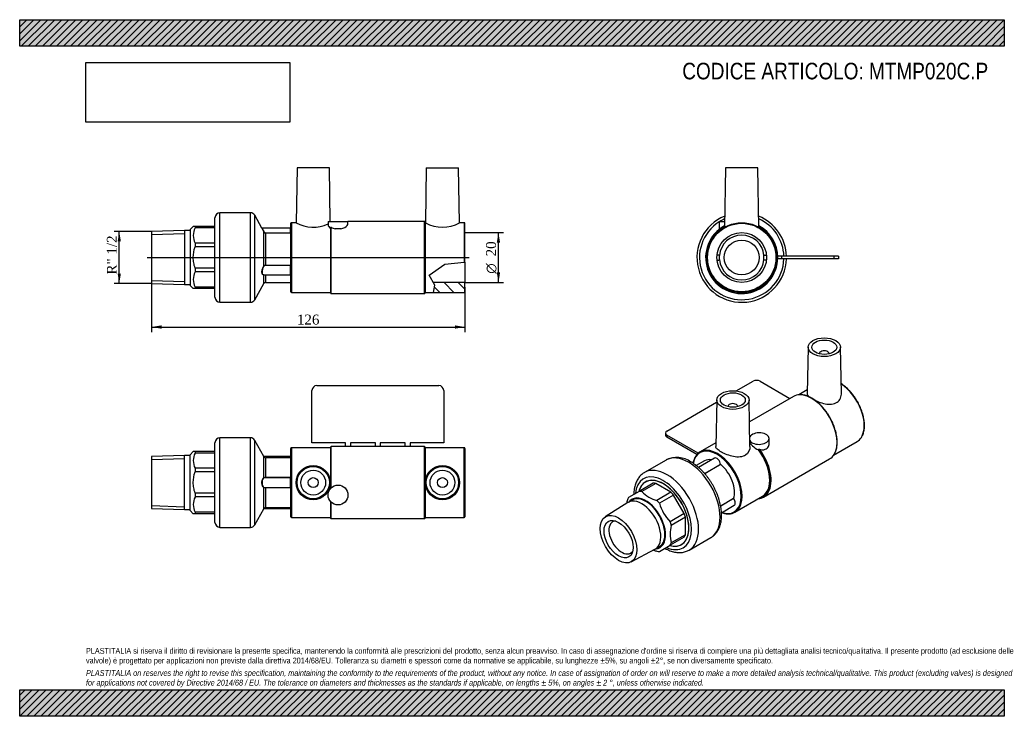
# Model space of a CAD drawing. Header units: millimetres. Extents: x 0 to 396, y 0 to 280.
import ezdxf
from ezdxf.enums import TextEntityAlignment as Align
from ezdxf.lldxf.tags import DXFTag

# ---------------------------------------------------------------- set-up
doc = ezdxf.new("R2010")
doc.units = ezdxf.units.MM
doc.header["$LTSCALE"] = 1.333333
for name, color, linetype in [('Default', 7, 'Continuous'), ('DV3_Default', 7, 'Continuous'), ('IOM020C', 7, 'Continuous'), ('MP020C.P', 7, 'Continuous'), ('PARTE_PE_020', 7, 'Continuous')]:
    doc.layers.add(name, color=color, linetype=linetype)
doc.styles.add('SEACAD_Solid_Edge_ANSI1_Symbols', font='semeca1.ttf')
doc.styles.add('SEACAD_Times_New_Roman', font='times.ttf')
tags = doc.linetypes.add('CENTER2', pattern=[28.575, 19.05, -3.175, 3.175, -3.175]).pattern_tags.tags
tags[10:11] = [DXFTag(74, 4), DXFTag(75, 0), DXFTag(340, '0'), DXFTag(46, 0.0), DXFTag(50, 0.0), DXFTag(44, 0.0), DXFTag(45, 0.0)]
tags[8:9] = [DXFTag(74, 4), DXFTag(75, 0), DXFTag(340, '0'), DXFTag(46, 0.0), DXFTag(50, 0.0), DXFTag(44, 0.0), DXFTag(45, 0.0)]
tags[6:7] = [DXFTag(74, 4), DXFTag(75, 0), DXFTag(340, '0'), DXFTag(46, 0.0), DXFTag(50, 0.0), DXFTag(44, 0.0), DXFTag(45, 0.0)]
tags[4:5] = [DXFTag(74, 4), DXFTag(75, 0), DXFTag(340, '0'), DXFTag(46, 0.0), DXFTag(50, 0.0), DXFTag(44, 0.0), DXFTag(45, 0.0)]
doc.dimstyles.new('ANSImm', dxfattribs={"dimtxt": 4, "dimasz": 4, "dimexe": 2, "dimexo": 0, "dimgap": 1, "dimtad": 1, "dimdsep": 46, "dimtxsty": 'SEACAD_Times_New_Roman', "dimblk1": '_SE_FILLED', "dimblk2": '_SE_FILLED', "dimsah": 1, "dimcen": 2, "dimazin": 0, "dimtfac": 0.85, "dimtdec": 3, "dimtofl": 0, "dimtmove": 0, "dimatfit": 3, "dimfxl": 1, "dimarcsym": 0})
picture_1 = doc.add_image_def('image1.jpg', size_in_pixel=(4302, 1260))

# ---------------------------------------------------------------- blocks, each defined once
blk = doc.blocks.new('SE')
at = {"layer": 'IOM020C', "color": 7, "linetype": 'Continuous'}
for p, q in [((66.24, 104.79), (53.04, 104.38)), ((53.04, 104.38), (53.04, 83.5)), ((53.04, 103.22), (66.24, 103.63)), ((66.24, 83.09), (66.24, 104.79)), ((68.54, 104.79), (66.24, 104.79)), ((69.82, 106.45), (68.54, 105.16)), ((68.54, 82.72), (68.54, 105.16)), ((70.54, 106.44), (69.82, 106.44)), ((70.54, 106.44), (70.54, 105.82)), ((78.54, 106.44), (70.54, 106.44)), ((78.54, 105.82), (70.54, 105.82)), ((70.54, 99.74), (70.54, 98.24)), ((78.54, 99.74), (70.54, 99.74)), ((78.54, 98.24), (70.54, 98.24)), ((70.54, 89.64), (70.54, 88.15)), ((78.54, 89.64), (70.54, 89.64)), ((78.54, 88.15), (70.54, 88.15)), ((53.04, 84.67), (66.24, 84.25)), ((53.04, 83.5), (66.24, 83.09)), ((66.24, 83.09), (68.54, 83.09)), ((68.54, 82.72), (69.82, 81.43)), ((70.54, 81.44), (69.82, 81.44)), ((70.54, 82.06), (70.54, 81.44)), ((78.54, 82.06), (70.54, 82.06)), ((78.54, 81.44), (70.54, 81.44))]:
    blk.add_line(p, q, dxfattribs=at)
for centre in [(76.61, 102.78), (76.61, 85.1)]:
    blk.add_arc(centre, 6.79, 153.3754, 206.6246, dxfattribs=at)
blk.add_open_spline([(70.54, 89.64), (70.31, 90.34), (70.13, 91.05), (69.94, 92.13), (69.9, 92.49), (69.83, 93.22), (69.82, 93.59), (69.82, 95.42), (70.08, 96.85), (70.54, 98.24)], degree=3, knots=[0, 0, 0, 0, 0.25, 0.25, 0.375, 0.375, 0.5, 0.5, 1, 1, 1, 1], dxfattribs=at)
at = {"layer": 'MP020C.P', "color": 7, "linetype": 'Continuous'}
for p, q in [((117.54, 109.94), (117.54, 130.94)), ((119.54, 132.94), (168.54, 132.94)), ((170.54, 130.94), (170.54, 109.94)), ((109.04, 80.19), (109.04, 107.69)), ((109.29, 107.94), (109.29, 79.94)), ((125.04, 107.94), (109.29, 107.94)), ((131.04, 109.94), (117.54, 109.94)), ((125.04, 108.19), (125.04, 91.59)), ((125.29, 91.85), (125.29, 108.44)), ((131.04, 108.44), (125.29, 108.44)), ((131.04, 108.43), (131.04, 109.94)), ((133.04, 108.43), (131.04, 108.43)), ((143.04, 109.94), (133.04, 109.94)), ((133.04, 109.94), (133.04, 108.43)), ((143.04, 108.44), (133.04, 108.44)), ((143.04, 108.43), (143.04, 109.94)), ((145.04, 108.43), (143.04, 108.43)), ((155.04, 109.94), (145.04, 109.94)), ((145.04, 109.94), (145.04, 108.43)), ((155.04, 108.44), (145.04, 108.44)), ((155.04, 108.43), (155.04, 109.94)), ((157.04, 108.43), (155.04, 108.43)), ((170.54, 109.94), (157.04, 109.94)), ((157.04, 109.94), (157.04, 108.43)), ((162.79, 108.44), (157.04, 108.44)), ((162.79, 79.44), (162.79, 108.44)), ((163.04, 108.19), (163.04, 79.69)), ((178.79, 107.94), (163.04, 107.94)), ((178.79, 79.94), (178.79, 107.94)), ((179.04, 107.69), (179.04, 80.19)), ((125.04, 86.3), (125.04, 79.69)), ((125.29, 79.44), (125.29, 86.04)), ((109.29, 79.94), (125.04, 79.94)), ((125.29, 79.44), (162.79, 79.44)), ((163.04, 79.94), (178.79, 79.94))]:
    blk.add_line(p, q, dxfattribs=at)
for centre, radius in [((118.04, 93.94), 6.9), ((118.04, 93.94), 6.5), ((170.04, 93.94), 6.9), ((170.04, 93.94), 6.5), ((118.04, 93.94), 5), ((118.04, 93.94), 2), ((170.04, 93.94), 5), ((170.04, 93.94), 2), ((128.04, 88.94), 4)]:
    blk.add_circle(centre, radius, dxfattribs=at)
for centre, radius, start, end in [((119.54, 130.94), 2, 90, 180), ((168.54, 130.94), 2, 0, 90), ((109.29, 107.69), 0.25, 90, 180), ((125.29, 108.19), 0.25, 90, 180), ((162.79, 108.19), 0.25, 0, 90), ((178.79, 107.69), 0.25, 0, 90), ((109.29, 80.19), 0.25, 180, 270), ((125.29, 79.69), 0.25, 180, 270), ((162.79, 79.69), 0.25, 270, 0), ((178.79, 80.19), 0.25, 270, 0)]:
    blk.add_arc(centre, radius, start, end, dxfattribs=at)
at = {"layer": 'PARTE_PE_020', "color": 7, "linetype": 'Continuous'}
for p, q in [((80.54, 75.94), (80.54, 111.94)), ((92.79, 111.94), (80.54, 111.94)), ((92.79, 75.94), (92.79, 111.94)), ((94.54, 76.96), (94.54, 110.92)), ((98.17, 104.45), (94.54, 110.92)), ((78.54, 77.94), (78.54, 109.94)), ((98.17, 95.95), (98.17, 104.45)), ((108.94, 104.43), (98.18, 104.43)), ((99.04, 96.02), (99.04, 103.94)), ((109.04, 103.94), (99.04, 103.94)), ((108.94, 104.43), (108.94, 103.94)), ((99.04, 96.02), (108.94, 96.02)), ((99.04, 95.94), (99.04, 96.02)), ((108.94, 95.94), (99.04, 95.94)), ((108.94, 95.94), (108.94, 96.02)), ((108.94, 91.94), (108.94, 95.94)), ((98.17, 83.43), (98.17, 91.93)), ((99.04, 91.94), (108.94, 91.94)), ((99.04, 91.86), (99.04, 91.94)), ((108.94, 91.86), (99.04, 91.86)), ((99.04, 83.94), (99.04, 91.86)), ((108.94, 91.86), (108.94, 91.94)), ((94.54, 76.96), (98.17, 83.43)), ((98.18, 83.46), (108.94, 83.46)), ((99.04, 83.94), (109.04, 83.94)), ((108.94, 83.94), (108.94, 83.46)), ((80.54, 75.94), (92.79, 75.94))]:
    blk.add_line(p, q, dxfattribs=at)
for centre, radius, start, end in [((80.54, 109.94), 2, 90, 180), ((92.79, 109.94), 2, 29.289, 90), ((99.04, 104.94), 1, 209.289, 270), ((108.94, 104.33), 0.1, 0, 90), ((108.94, 95.82), 0.2, 59.5685, 90.0031), ((108.94, 95.84), 0.101, 359.1836, 89.4357), ((108.94, 92.04), 0.101, 270.607, 0.7736), ((108.94, 92.06), 0.2, 269.997, 300.0267), ((99.04, 82.94), 1, 90, 150.711), ((108.94, 83.56), 0.1, 270, 0), ((80.54, 77.94), 2, 180, 270), ((92.79, 77.94), 2, 270, 330.711)]:
    blk.add_arc(centre, radius, start, end, dxfattribs=at)
for centre, major_axis, start_param, end_param in [((98.25, 95.96), (-0.0474, 0.0881), 1.233682, 2.582971), ((98.25, 91.92), (-0.0474, -0.0881), 3.700214, 5.049503)]:
    blk.add_ellipse(centre, major_axis=major_axis, ratio=0.860885, start_param=start_param, end_param=end_param, dxfattribs=at)
for points, knots in [([(98.17, 91.93), (97.95, 92.04), (97.76, 92.29), (97.49, 93), (97.41, 93.47), (97.41, 94.42), (97.49, 94.89), (97.76, 95.6), (97.95, 95.84), (98.17, 95.95)], [0, 0, 0, 0, 0.25, 0.25, 0.5, 0.5, 0.75, 0.75, 1, 1, 1, 1]), ([(98.25, 95.87), (98.04, 95.76), (97.85, 95.53), (97.58, 94.85), (97.5, 94.4), (97.5, 93.49), (97.58, 93.04), (97.85, 92.36), (98.04, 92.13), (98.25, 92.02)], [0, 0, 0, 0, 0.25, 0.25, 0.5, 0.5, 0.75, 0.75, 1, 1, 1, 1]), ([(98.17, 95.95), (98.25, 95.99), (98.37, 96.01), (98.6, 96.02), (98.68, 96.02), (98.86, 96.02), (98.95, 96.02), (99.04, 96.02)], [0, 0, 0, 0, 0.5, 0.5, 0.75, 0.75, 1, 1, 1, 1]), ([(99.04, 95.94), (98.88, 95.94), (98.72, 95.94), (98.44, 95.92), (98.33, 95.91), (98.25, 95.87)], [0, 0, 0, 0, 0.5, 0.5, 1, 1, 1, 1]), ([(99.04, 91.86), (98.86, 91.86), (98.68, 91.86), (98.45, 91.87), (98.38, 91.88), (98.26, 91.9), (98.21, 91.91), (98.17, 91.93)], [0, 0, 0, 0, 0.5, 0.5, 0.75, 0.75, 1, 1, 1, 1]), ([(98.25, 92.02), (98.33, 91.98), (98.44, 91.96), (98.72, 91.94), (98.88, 91.94), (99.04, 91.94)], [0, 0, 0, 0, 0.5, 0.5, 1, 1, 1, 1])]:
    blk.add_open_spline(points, degree=3, knots=knots, dxfattribs=at)
blk = doc.blocks.new('SE1')
at = {"layer": 'IOM020C', "color": 7, "linetype": 'Continuous'}
for p, q in [((254.8, 93.67), (249.14, 90.41)), ((255.85, 93.57), (250.19, 90.3)), ((261.94, 90.06), (255.85, 93.57)), ((249.14, 90.41), (244.84, 87.92)), ((261.94, 90.06), (256.28, 86.79)), ((262.99, 88.94), (257.34, 85.68)), ((267.3, 81.49), (262.99, 88.94)), ((244.65, 85.91), (235.53, 80.17)), ((246.4, 86.92), (244.77, 85.98)), ((267.3, 81.49), (261.64, 78.22)), ((267.73, 80.02), (262.08, 76.75)), ((267.73, 72.99), (267.73, 80.02)), ((267.3, 72.02), (261.64, 68.76)), ((267.73, 72.99), (262.08, 69.72)), ((255.62, 67.19), (257.25, 68.13)), ((257.34, 66.27), (261.64, 68.76)), ((245.97, 62.09), (255.5, 67.12))]:
    blk.add_line(p, q, dxfattribs=at)
for centre, radius, start, end in [((259.33, 99.09), 12.67, 223.9037, 256.0963), ((256.57, 83.44), 12.67, 163.9037, 170.3087), ((272.91, 89.7), 16.09, 194.4874, 225.5126), ((273.56, 73.24), 12.01, 162.9849, 197.0151), ((258.98, 78.08), 12.01, 250.2407, 257.0151)]:
    blk.add_arc(centre, radius, start, end, dxfattribs=at)
for centre, major_axis, start_param, end_param in [((258.89, 81.61), (-7.25, 12.56), 2.615381, 6.283185), ((258.89, 81.61), (-7.25, 12.56), 0, 0.527429), ((258.89, 81.61), (-6.61, 11.45), -0.453842, -0.331556), ((253.24, 78.34), (-6.61, 11.45), 0.331556, 0.453842), ((251.82, 77.52), (-5.61, 9.72), 0, 0.257525), ((251.82, 77.52), (-5.61, 9.72), 2.884067, 6.283185), ((251.82, 77.52), (5.43, -9.4), 0, 3.141593), ((253.24, 78.34), (-6.61, 11.45), -0.453842, -0.331556), ((258.89, 81.61), (-6.61, 11.45), -1.239241, -1.116954), ((250.2, 76.58), (-5.43, 9.4), 0, 0.0221), ((250.2, 76.58), (-5.43, 9.4), 3.119493, 6.283185), ((253.24, 78.34), (-6.61, 11.45), -1.239241, -1.116954), ((258.89, 81.61), (6.61, -11.45), 1.116954, 1.239241), ((242.09, 71.9), (-3.63, 6.28), 0, 3.412362), ((242.09, 71.9), (-3.63, 6.28), 6.012416, 6.283185), ((253.24, 78.34), (6.61, -11.45), 1.116954, 1.239241), ((258.89, 81.61), (6.61, -11.45), 0.331556, 0.453842), ((253.24, 78.34), (6.61, -11.45), 0.331556, 0.453842), ((253.24, 78.34), (6.61, -11.45), -0.453842, -0.331556)]:
    blk.add_ellipse(centre, major_axis=major_axis, ratio=0.57735, start_param=start_param, end_param=end_param, dxfattribs=at)
for major_axis in [(5.22, -9.04), (4.13, -7.14)]:
    blk.add_ellipse((240.86, 71.2), major_axis=major_axis, ratio=0.57735, dxfattribs=at)
at = {"layer": 'MP020C.P', "color": 7, "linetype": 'Continuous'}
for p, q in [((317.09, 148.4), (316.7, 129.71)), ((330.49, 129.74), (330.09, 148.4)), ((321.59, 145.74), (321.59, 145.71)), ((325.59, 145.71), (325.59, 145.74)), ((288.22, 130.79), (294.96, 134.68)), ((297.79, 134.68), (309.8, 127.74)), ((316.73, 131.16), (313.36, 129.22)), ((280.33, 127.17), (279.93, 108.48)), ((293.72, 108.51), (293.32, 127.17)), ((311.22, 128.56), (293.51, 118.34)), ((260.31, 114.67), (280.31, 126.22)), ((284.82, 124.51), (284.82, 124.48)), ((288.82, 124.48), (288.82, 124.51)), ((259.72, 113.86), (259.72, 113.04)), ((272.91, 105.77), (260.31, 113.04)), ((260.31, 113.04), (260.31, 112.22)), ((272.39, 105.25), (260.31, 112.22)), ((301.43, 109.74), (301.43, 111.61)), ((279.96, 109.93), (273.64, 106.28)), ((297.18, 107.04), (297.18, 107.29)), ((327.36, 104.97), (336.78, 110.41)), ((299.2, 88.13), (325.72, 103.44)), ((287.64, 82.04), (298.77, 88.47))]:
    blk.add_line(p, q, dxfattribs=at)
blk.add_arc((299.02, 111.29), 4.18, 249.2418, 274.2271, dxfattribs=at)
for centre, major_axis in [((323.59, 148.35), (-6.5, 0)), ((323.59, 148.35), (-5, 0)), ((286.82, 127.13), (6.5, 0)), ((286.82, 127.13), (5, 0))]:
    blk.add_ellipse(centre, major_axis=major_axis, ratio=0.57735, dxfattribs=at)
for centre, major_axis, start_param, end_param in [((323.59, 145.74), (-2, 0), 3.112863, 6.283185), ((323.59, 145.74), (-2, 0), 0, 0.02873), ((296.37, 133.86), (-2, 0), 3.926991, 5.497787), ((329.78, 122.53), (7, -12.12), 0.295623, 2.292589), ((318.47, 116), (7.25, -12.56), 2.844626, 3.141593), ((318.47, 116), (7.25, -12.56), 0.304063, 2.844626), ((286.82, 124.51), (2, 0), 0, 3.170323), ((286.82, 124.51), (2, 0), 6.254455, 6.283185), ((261.72, 113.86), (2, 0), 2.356195, 3.926991), ((261.72, 113.04), (2, 0), 3.141593, 3.926991), ((297.43, 111.61), (4, 0), 0, 2.816088), ((297.43, 111.61), (4, 0), 3.491783, 6.283185), ((329.78, 122.53), (7, -12.12), 0, 0.295623), ((280.46, 94.06), (6.88, -11.91), 0, 3.741605), ((280.64, 94.16), (-7, 12.12), 5.979671, 6.283185), ((280.64, 94.16), (-7, 12.12), 3.450714, 5.979671), ((291.77, 100.59), (7.13, -12.34), 6.095593, 8.073008), ((291.77, 100.59), (7, -12.12), 0, 1.778427), ((291.95, 100.69), (7.25, -12.56), 0.305752, 1.779592), ((297.43, 109.16), (4, 0), 5.206727, 5.788847), ((280.64, 94.16), (-7, 12.12), 0, 0.300118), ((280.46, 94.06), (5, -8.66), 2.674365, 3.141593), ((318.47, 116), (7.25, -12.56), 0, 0.304063), ((280.46, 94.06), (5, -8.66), 0.448753, 2.163414), ((291.95, 100.69), (7.25, -12.56), -0.263373, 0.305752), ((280.64, 94.16), (-7, 12.12), 2.833734, 3.450714), ((280.46, 94.06), (6.88, -11.91), 5.698259, 6.283185)]:
    blk.add_ellipse(centre, major_axis=major_axis, ratio=0.57735, start_param=start_param, end_param=end_param, dxfattribs=at)
for points, knots in [([(338.57, 112.17), (338.69, 112.37), (338.9, 112.73), (339.19, 113.41), (339.43, 114.15), (339.6, 114.95), (339.72, 115.8), (339.76, 116.69), (339.75, 117.61), (339.67, 118.57), (339.52, 119.55), (339.32, 120.56), (339.06, 121.57), (338.73, 122.59), (338.35, 123.61), (337.92, 124.62), (337.43, 125.62), (336.9, 126.6), (336.32, 127.55), (335.7, 128.48), (335.04, 129.36), (334.35, 130.2), (333.63, 131), (332.89, 131.74), (332.12, 132.42), (331.34, 133.04), (330.77, 133.44), (330.46, 133.64), (330.41, 133.67)], [0, 0, 0, 0, 0.0278492, 0.0590912, 0.0904336, 0.1218513, 0.1533179, 0.1848111, 0.216315, 0.2478165, 0.2793105, 0.3107948, 0.3422691, 0.3737339, 0.4051907, 0.4366411, 0.4680871, 0.4995306, 0.5309737, 0.5624182, 0.5938658, 0.6253186, 0.6567788, 0.6882484, 0.7197293, 0.751223, 0.7827305, 0.788452, 0.788452, 0.788452, 0.788452]), ([(327.61, 105.34), (327.68, 105.46), (327.87, 105.75), (328.14, 106.35), (328.39, 107.09), (328.59, 107.89), (328.72, 108.73), (328.79, 109.63), (328.8, 110.56), (328.74, 111.52), (328.62, 112.51), (328.44, 113.53), (328.19, 114.55), (327.89, 115.59), (327.53, 116.63), (327.11, 117.66), (326.64, 118.69), (326.13, 119.69), (325.56, 120.68), (324.95, 121.64), (324.3, 122.56), (323.62, 123.44), (322.9, 124.28), (322.16, 125.06), (321.4, 125.8), (320.61, 126.47), (319.81, 127.08), (319.01, 127.62), (318.2, 128.08), (317.39, 128.48), (316.59, 128.8), (315.79, 129.03), (315.02, 129.19), (314.31, 129.26), (313.93, 129.25), (313.73, 129.25)], [0, 0, 0, 0, 0.016756, 0.047519, 0.078381, 0.10932, 0.140312, 0.171334, 0.20237, 0.233407, 0.264438, 0.295461, 0.326474, 0.357478, 0.388474, 0.419463, 0.450447, 0.481428, 0.512408, 0.543388, 0.57437, 0.605356, 0.636347, 0.667347, 0.698355, 0.729375, 0.760407, 0.791452, 0.82251, 0.853577, 0.884648, 0.91571, 0.946746, 0.977733, 1, 1, 1, 1]), ([(319.97, 126.94), (320.2, 126.83), (320.44, 126.73), (321.51, 126.28), (322.4, 125.98), (325.06, 125.33), (326.87, 125.27), (328.92, 126.28), (329.48, 126.79), (330.24, 128.01), (330.45, 128.71), (330.49, 129.42)], [0.6687018, 0.6687018, 0.6687018, 0.6687018, 0.6875, 0.6875, 0.75, 0.75, 0.875, 0.875, 0.9375, 0.9375, 1, 1, 1, 1]), ([(287.15, 104.4), (286.25, 104.57), (285.37, 104.84), (283.67, 105.48), (282.87, 105.85), (281.52, 106.59), (280.96, 106.97), (280.2, 107.68), (279.98, 108.01), (279.93, 108.38), (279.92, 108.43), (279.93, 108.48)], [0, 0, 0, 0, 0.0625, 0.0625, 0.125, 0.125, 0.1875, 0.1875, 0.25, 0.25, 0.2591568, 0.2591568, 0.2591568, 0.2591568]), ([(293.72, 108.51), (293.75, 107.17), (293.13, 105.79), (291.33, 104.58), (290.57, 104.33), (288.93, 104.16), (288.04, 104.22), (287.15, 104.4)], [0.7552782, 0.7552782, 0.7552782, 0.7552782, 0.875, 0.875, 0.9375, 0.9375, 1, 1, 1, 1]), ([(293.68, 110.07), (293.9, 109.62), (294.24, 109.17), (295.36, 108.06), (296.25, 107.45), (297.18, 107.04)], [0.1921368, 0.1921368, 0.1921368, 0.1921368, 0.5, 0.5, 1, 1, 1, 1]), ([(297.18, 107.29), (297.18, 107.32), (297.19, 107.35), (297.24, 107.4), (297.28, 107.41), (297.39, 107.43), (297.47, 107.41), (297.54, 107.39)], [0, 0, 0, 0, 0.25, 0.25, 0.5, 0.5, 1, 1, 1, 1]), ([(271.83, 104.49), (271.72, 104.3), (271.51, 103.95), (271.23, 103.29), (270.99, 102.55), (270.87, 102), (270.82, 101.71), (270.82, 101.7)], [0, 0, 0, 0, 0.0262741, 0.0576901, 0.089207, 0.1207996, 0.1222149, 0.1222149, 0.1222149, 0.1222149]), ([(282.29, 81.87), (282.54, 81.78), (283.05, 81.62), (283.8, 81.45), (284.51, 81.36), (284.9, 81.36), (285.11, 81.37)], [0.8822432, 0.8822432, 0.8822432, 0.8822432, 0.9121873, 0.943874, 0.9755148, 1, 1, 1, 1])]:
    blk.add_open_spline(points, degree=3, knots=knots, dxfattribs=at)
for points in [[(316.7, 129.71), (316.69, 129.29), (316.98, 128.85), (317.54, 128.38)], [(330.49, 129.42), (330.49, 129.53), (330.5, 129.63), (330.49, 129.74)], [(300.95, 108.07), (301.28, 108.54), (301.43, 109.13), (301.43, 109.74)]]:
    blk.add_open_spline(points, degree=3, dxfattribs=at)
at = {"layer": 'PARTE_PE_020', "color": 7, "linetype": 'Continuous'}
for p, q in [((259.97, 103.01), (251.31, 98.01)), ((279.39, 103.75), (272.99, 100.05)), ((275.46, 102.72), (272.1, 100.78)), ((275.45, 97.6), (281.8, 101.26)), ((281.86, 101.16), (275.53, 97.5)), ((281.92, 84.61), (287.11, 87.61)), ((287.14, 87.5), (281.94, 84.49)), ((282.25, 81.85), (287.39, 84.82)), ((269.31, 66.83), (277.97, 71.84))]:
    blk.add_line(p, q, dxfattribs=at)
for centre, radius, start, end in [((264.31, 94.12), 9.88, 55.0133, 115.7202), ((281.78, 101.3), 0.0539, 20.051, 20.3846), ((286.61, 87.06), 0.732, 31.1673, 38.2539)]:
    blk.add_arc(centre, radius, start, end, dxfattribs=at)
for centre, major_axis, start_param, end_param in [((268.97, 87.43), (9, -15.59), 3.138056, 3.141593), ((268.97, 87.43), (9, -15.59), 0, 3.138056), ((280.39, 102.02), (1, -1.73), 0.824289, 3.141593), ((260.31, 82.42), (9, -15.59), 0, 3.138056), ((281.87, 101.23), (0.05, -0.0866), 3.965881, 5.288499), ((258.89, 81.61), (8, -13.86), 0, 3.812661), ((258.89, 81.61), (7.25, -12.56), 0, 3.672706), ((260.31, 82.42), (9, -15.59), 3.138056, 3.141593), ((287.18, 87.55), (0.05, -0.0866), 3.61268, 4.935298), ((286.39, 86.55), (-1, 1.73), -1.395607, -1.347888), ((286.39, 86.55), (-1, 1.73), 3.141593, 4.887578), ((268.97, 87.43), (9, -15.59), 6.279594, 6.283185), ((258.89, 81.61), (8, -13.86), 5.611936, 6.283185), ((258.89, 81.61), (7.25, -12.56), 5.75712, 6.283185), ((260.31, 82.42), (9, -15.59), 6.279594, 6.283185)]:
    blk.add_ellipse(centre, major_axis=major_axis, ratio=0.57735, start_param=start_param, end_param=end_param, dxfattribs=at)
for points, knots in [([(277.93, 71.82), (277.95, 71.82), (278.19, 71.94), (278.66, 72.27), (279.28, 72.78), (279.86, 73.36), (280.37, 74.01), (280.84, 74.73), (281.24, 75.51), (281.58, 76.35), (281.86, 77.25), (282.07, 78.2), (282.21, 79.2), (282.29, 80.25), (282.29, 81.32), (282.23, 82.43), (282.1, 83.56), (281.91, 84.71), (281.65, 85.87), (281.33, 87.03), (280.95, 88.2), (280.52, 89.36), (280.02, 90.51), (279.48, 91.64), (278.88, 92.75), (278.24, 93.84), (277.55, 94.9), (276.82, 95.92), (276.06, 96.9), (275.26, 97.84), (274.42, 98.73), (273.56, 99.56), (272.68, 100.34), (271.78, 101.05), (270.85, 101.69), (270.29, 102.03), (269.97, 102.22)], [0, 0, 0, 0, 0.001389, 0.029527, 0.057626, 0.085813, 0.114225, 0.142976, 0.172139, 0.201743, 0.231767, 0.262152, 0.292814, 0.323663, 0.354618, 0.385612, 0.416592, 0.447534, 0.478428, 0.509269, 0.540062, 0.570813, 0.601529, 0.63222, 0.662897, 0.69357, 0.724249, 0.754942, 0.78566, 0.816415, 0.847216, 0.878075, 0.908999, 0.939995, 0.971065, 1, 1, 1, 1]), ([(281.8, 101.26), (281.81, 101.27), (281.81, 101.27), (281.82, 101.27), (281.82, 101.28), (281.83, 101.29), (281.83, 101.3), (281.83, 101.3), (281.83, 101.31), (281.83, 101.32)], [0, 0, 0, 0, 0.1136299, 0.1136299, 0.1136299, 0.3206234, 0.3206234, 0.3206234, 0.4986692, 0.4986692, 0.4986692, 0.4986692]), ([(251.35, 98.03), (251.28, 97.99), (250.99, 97.84), (250.48, 97.47), (249.86, 96.94), (249.3, 96.34), (248.8, 95.68), (248.35, 94.94), (247.96, 94.15), (247.63, 93.3), (247.37, 92.38), (247.18, 91.42), (247.05, 90.41), (247, 89.65), (247, 89.23), (247, 89.18)], [0, 0, 0, 0, 0.00587, 0.0268705, 0.0478601, 0.0689401, 0.0902102, 0.1117484, 0.1336026, 0.1557851, 0.1782738, 0.2010188, 0.2239552, 0.2470164, 0.2508529, 0.2508529, 0.2508529, 0.2508529]), ([(287.14, 87.5), (287.15, 87.5), (287.16, 87.51), (287.17, 87.51), (287.17, 87.51), (287.18, 87.51), (287.19, 87.51), (287.19, 87.5), (287.2, 87.5), (287.2, 87.5)], [0, 0, 0, 0, 0.198757, 0.198757, 0.198757, 0.4005266, 0.4005266, 0.4005266, 0.5899421, 0.5899421, 0.5899421, 0.5899421]), ([(287.2, 87.5), (287.19, 87.51), (287.18, 87.52), (287.18, 87.53), (287.19, 87.54), (287.19, 87.54)], [0, 0, 0, 0, 0.3377943, 0.6064843, 0.7325565, 0.7325565, 0.7325565, 0.7325565]), ([(259.5, 67.52), (259.53, 67.5), (259.88, 67.31), (260.54, 66.97), (261.5, 66.56), (262.45, 66.24), (263.4, 66.01), (264.33, 65.86), (265.25, 65.8), (266.14, 65.83), (266.99, 65.96), (267.8, 66.16), (268.58, 66.45), (269.02, 66.68), (269.27, 66.81)], [0.751469, 0.751469, 0.751469, 0.751469, 0.753789, 0.7770914, 0.8003978, 0.8236582, 0.8468097, 0.8697764, 0.8924806, 0.9148586, 0.9368767, 0.958542, 0.979902, 1, 1, 1, 1])]:
    blk.add_open_spline(points, degree=3, knots=knots, dxfattribs=at)
blk = doc.blocks.new('SE2')
at = {"layer": 'MP020C.P', "linetype": 'Continuous'}
h = blk.add_hatch(dxfattribs=at)
h.set_pattern_fill('LINE', scale=1.25984, angle=135, style=0)
edge = h.paths.add_edge_path()
edge.add_line((179.04, 170.66), (179.04, 174.41))
edge.add_line((179.04, 174.41), (166.34, 174.41))
edge.add_line((166.34, 174.41), (167.02, 173.23))
edge.add_line((167.02, 173.23), (166.4, 170.41))
edge.add_line((166.4, 170.41), (178.79, 170.41))
edge.add_arc((178.79, 170.66), 0.25, 270, 360)
at = {"layer": 'DV3_Default', "color": 7, "linetype": 'CENTER2'}
blk.add_line((51.29, 184.41), (180.79, 184.41), dxfattribs=at)
at = {"layer": 'IOM020C', "color": 7, "linetype": 'Continuous'}
for p, q in [((66.24, 195.26), (53.04, 194.85)), ((53.04, 194.85), (53.04, 173.98)), ((53.04, 193.69), (66.24, 194.1)), ((66.24, 195.26), (66.24, 173.56)), ((68.54, 195.26), (66.24, 195.26)), ((69.82, 196.92), (68.54, 195.63)), ((68.54, 195.63), (68.54, 173.19)), ((70.54, 196.91), (69.82, 196.91)), ((70.54, 196.91), (70.54, 196.3)), ((78.54, 196.91), (70.54, 196.91)), ((78.54, 196.3), (70.54, 196.3)), ((70.54, 190.21), (70.54, 188.72)), ((78.54, 190.21), (70.54, 190.21)), ((78.54, 188.72), (70.54, 188.72)), ((70.54, 180.11), (70.54, 178.62)), ((78.54, 180.11), (70.54, 180.11)), ((78.54, 178.62), (70.54, 178.62)), ((53.04, 175.14), (66.24, 174.73)), ((53.04, 173.98), (66.24, 173.56)), ((66.24, 173.56), (68.54, 173.56)), ((68.54, 173.19), (69.82, 171.91)), ((70.54, 171.91), (69.82, 171.91)), ((70.54, 172.53), (70.54, 171.91)), ((78.54, 172.53), (70.54, 172.53)), ((78.54, 171.91), (70.54, 171.91))]:
    blk.add_line(p, q, dxfattribs=at)
for centre in [(76.67, 193.25), (76.67, 175.57)]:
    blk.add_arc(centre, 6.84, 153.5958, 206.4042, dxfattribs=at)
blk.add_open_spline([(70.54, 180.11), (70.31, 180.81), (70.13, 181.52), (69.88, 182.96), (69.82, 183.69), (69.82, 185.89), (70.08, 187.32), (70.54, 188.72)], degree=3, knots=[0, 0, 0, 0, 0.25, 0.25, 0.5, 0.5, 1, 1, 1, 1], dxfattribs=at)
at = {"layer": 'MP020C.P', "color": 7, "linetype": 'Continuous'}
for p, q in [((111.54, 220.41), (111.15, 198.41)), ((124.54, 220.41), (111.54, 220.41)), ((124.91, 198.91), (124.54, 220.41)), ((163.54, 220.41), (163.15, 198.41)), ((163.54, 220.41), (176.54, 220.41)), ((176.92, 198.41), (176.54, 220.41)), ((109.04, 170.66), (109.04, 198.16)), ((109.29, 198.41), (109.29, 170.41)), ((111.15, 198.41), (109.29, 198.41)), ((124.04, 198.91), (132.04, 198.91)), ((124.04, 198.91), (124.04, 197.49)), ((162.79, 198.91), (132.04, 198.91)), ((132.04, 198.02), (132.04, 198.91)), ((162.79, 169.91), (162.79, 198.91)), ((163.04, 198.66), (163.04, 170.16)), ((163.15, 198.41), (163.04, 198.41)), ((178.79, 198.41), (176.92, 198.41)), ((178.79, 198.41), (178.79, 182.59)), ((179.04, 182.49), (179.04, 198.16)), ((125.04, 196.44), (125.04, 170.16)), ((125.29, 169.91), (125.29, 196.57)), ((129.18, 195.91), (126.89, 195.91)), ((171, 181.74), (178.79, 182.59)), ((178.79, 182.59), (178.81, 182.59)), ((178.81, 182.59), (179.04, 182.49)), ((179.04, 182.49), (179.04, 174.41)), ((164.68, 177.32), (171, 181.74)), ((167.02, 173.23), (164.68, 177.32)), ((179.04, 174.41), (166.34, 174.41)), ((179.04, 170.66), (179.04, 174.41)), ((109.29, 170.41), (125.04, 170.41)), ((163.04, 170.41), (166.4, 170.41)), ((166.4, 170.41), (167.02, 173.23)), ((166.4, 170.41), (178.79, 170.41)), ((125.29, 169.91), (162.79, 169.91))]:
    blk.add_line(p, q, dxfattribs=at)
for centre, radius, start, end in [((109.29, 198.16), 0.25, 90, 180), ((118.04, 210.41), 13.83, 240.1439, 295.8046), ((162.79, 198.66), 0.25, 0, 90), ((170.04, 210.41), 13.83, 240.1424, 299.8561), ((178.79, 198.16), 0.25, 0, 90), ((128.1, 201.16), 5.38, 238.4901, 256.9889), ((109.29, 170.66), 0.25, 180, 270), ((178.79, 170.66), 0.25, 270, 0), ((125.29, 170.16), 0.25, 180, 270), ((162.79, 170.16), 0.25, 270, 0)]:
    blk.add_arc(centre, radius, start, end, dxfattribs=at)
for points, knots in [([(129.18, 195.91), (130.36, 196.19), (131.24, 196.79), (131.92, 197.57), (132.04, 197.82), (132.04, 198.02)], [0, 0, 0, 0, 0.25, 0.25, 0.3711438, 0.3711438, 0.3711438, 0.3711438]), ([(124.04, 197.49), (124.04, 197.48), (124.04, 197.47), (124.06, 197.08), (124.42, 196.6), (125.04, 196.14)], [0.4836578, 0.4836578, 0.4836578, 0.4836578, 0.5, 0.5, 1, 1, 1, 1]), ([(125.04, 196.44), (125.04, 196.48), (125.04, 196.52), (125.08, 196.58), (125.1, 196.6), (125.18, 196.62), (125.24, 196.6), (125.29, 196.57)], [0, 0, 0, 0, 0.25, 0.25, 0.5, 0.5, 1, 1, 1, 1])]:
    blk.add_open_spline(points, degree=3, knots=knots, dxfattribs=at)
at = {"layer": 'PARTE_PE_020', "color": 7, "linetype": 'Continuous'}
for p, q in [((80.54, 166.41), (80.54, 202.41)), ((92.79, 202.41), (80.54, 202.41)), ((92.79, 166.41), (92.79, 202.41)), ((78.54, 168.41), (78.54, 200.41)), ((94.54, 167.44), (94.54, 201.39)), ((97.41, 196.26), (94.54, 201.39)), ((108.94, 196.21), (97.5, 196.21)), ((98.17, 181), (98.17, 194.73)), ((99.04, 194.29), (108.94, 194.29)), ((99.04, 194.2), (99.04, 194.29)), ((108.94, 194.2), (99.04, 194.2)), ((99.04, 181.32), (99.04, 194.2)), ((108.94, 194.29), (108.94, 196.21)), ((108.94, 194.2), (108.94, 194.29)), ((99.04, 181.32), (108.94, 181.32)), ((99.04, 181.21), (99.04, 181.32)), ((108.94, 181.21), (99.04, 181.21)), ((108.94, 181.21), (108.94, 181.32)), ((108.94, 177.51), (108.94, 181.21)), ((98.01, 177.51), (108.94, 177.51)), ((98.17, 173.9), (98.17, 177.51)), ((99.04, 174.41), (99.04, 177.51)), ((99.04, 174.41), (109.04, 174.41)), ((94.54, 167.44), (98.17, 173.9)), ((80.54, 166.41), (92.79, 166.41))]:
    blk.add_line(p, q, dxfattribs=at)
for centre, radius, start, end in [((80.54, 200.41), 2, 90, 180), ((92.79, 200.41), 2, 29.289, 90), ((97.5, 196.31), 0.1, 209.7641, 270.6185), ((128.62, 211.28), 34.57, 205.8384, 208.5603), ((99.04, 195.18), 0.985, 207.2024, 269.7975), ((99.03, 195.18), 0.889, 208.719, 270.3662), ((108.94, 196.11), 0.1, 0, 90), ((108.94, 181.13), 0.197, 59.9872, 90.8488), ((108.93, 181.1), 0.106, 356.9543, 87.0405), ((99.01, 175.92), 1.81, 117.8323, 117.9749), ((99.04, 173.41), 1, 90, 150.711), ((108.94, 177.61), 0.1, 270, 0), ((80.54, 168.41), 2, 180, 270), ((92.79, 168.41), 2, 270, 330.711)]:
    blk.add_arc(centre, radius, start, end, dxfattribs=at)
for centre, major_axis, ratio, start_param, end_param in [((98.25, 194.78), (-0.0887, -0.0462), 0.241089, 0.096683, 1.445972), ((98.25, 180.98), (-0.0819, 0.0574), 0.625004, 0.634406, 1.983695), ((98.25, 177.48), (0.0443, -0.0896), 0.866093, 3.946705, 3.971916)]:
    blk.add_ellipse(centre, major_axis=major_axis, ratio=ratio, start_param=start_param, end_param=end_param, dxfattribs=at)
for points, knots in [([(98.17, 194.73), (97.95, 195.14), (97.76, 195.53), (97.49, 196.09), (97.41, 196.26), (97.41, 196.26)], [0, 0, 0, 0, 0.25, 0.25, 0.4991384, 0.4991384, 0.4991384, 0.4991384]), ([(108.94, 194.29), (108.94, 194.29), (108.95, 194.29), (108.96, 194.29), (108.97, 194.29), (108.98, 194.29), (108.99, 194.3), (109, 194.3), (109.01, 194.3), (109.01, 194.31), (109.02, 194.31), (109.03, 194.31), (109.03, 194.32), (109.04, 194.32), (109.04, 194.33), (109.04, 194.33)], [0, 0, 0, 0, 0.11363, 0.11363, 0.11363, 0.320623, 0.320623, 0.320623, 0.539278, 0.539278, 0.539278, 0.767521, 0.767521, 0.767521, 1, 1, 1, 1]), ([(98.17, 177.51), (97.95, 177.41), (97.76, 177.42), (97.49, 177.76), (97.41, 178.08), (97.41, 178.9), (97.49, 179.4), (97.76, 180.29), (97.95, 180.69), (98.17, 181)], [0, 0, 0, 0, 0.25, 0.25, 0.5, 0.5, 0.75, 0.75, 1, 1, 1, 1]), ([(98.25, 180.91), (98.04, 180.62), (97.85, 180.24), (97.58, 179.38), (97.5, 178.91), (97.5, 178.13), (97.58, 177.82), (97.8, 177.56), (97.89, 177.51), (98.01, 177.51)], [0, 0, 0, 0, 0.25, 0.25, 0.5, 0.5, 0.75, 0.75, 0.8981056, 0.8981056, 0.8981056, 0.8981056]), ([(98.17, 181), (98.25, 181.11), (98.37, 181.19), (98.6, 181.27), (98.68, 181.29), (98.86, 181.32), (98.95, 181.32), (99.04, 181.32)], [0, 0, 0, 0, 0.5, 0.5, 0.75, 0.75, 1, 1, 1, 1]), ([(99.04, 181.21), (98.88, 181.21), (98.72, 181.18), (98.44, 181.09), (98.33, 181.02), (98.25, 180.91)], [0, 0, 0, 0, 0.5, 0.5, 1, 1, 1, 1])]:
    blk.add_open_spline(points, degree=3, knots=knots, dxfattribs=at)
blk.add_open_spline([(108.94, 194.2), (108.97, 194.2), (109.01, 194.2), (109.04, 194.2)], degree=3, dxfattribs=at)
blk = doc.blocks.new('SE3')
at = {"layer": 'MP020C.P', "color": 7, "linetype": 'Continuous'}
for p, q in [((283.88, 220.41), (283.47, 196.59)), ((296.88, 220.41), (283.88, 220.41)), ((297.3, 196.59), (296.88, 220.41)), ((281.38, 198.91), (283.51, 198.91)), ((281.38, 198.91), (281.38, 195.91)), ((281.38, 195.91), (281.55, 195.91)), ((281.18, 185.41), (280.43, 185.41)), ((280.43, 183.41), (281.18, 183.41)), ((281.43, 183.66), (281.43, 185.16)), ((299.33, 183.66), (299.33, 185.16)), ((299.58, 185.41), (300.33, 185.41)), ((300.33, 183.41), (299.58, 183.41)), ((306.38, 184.91), (304.88, 184.91)), ((306.38, 183.91), (304.88, 183.91)), ((327.38, 184.91), (306.38, 184.91)), ((306.38, 184.91), (306.38, 183.91)), ((327.38, 183.91), (306.38, 183.91)), ((329.38, 184.91), (327.38, 184.91)), ((327.38, 184.91), (327.38, 183.91)), ((329.38, 183.91), (327.38, 183.91)), ((329.38, 184.91), (329.38, 183.91))]:
    blk.add_line(p, q, dxfattribs=at)
for radius in [14, 13.75, 10]:
    blk.add_circle((290.38, 184.41), radius, dxfattribs=at)
for centre, radius, start, end in [((290.38, 184.41), 14.5, 118.4417, 0), ((290.38, 184.41), 14.25, 119.0107, 0), ((290.38, 184.41), 14.5, 0, 61.5583), ((290.38, 184.41), 14.25, 0, 60.9893), ((281.18, 185.16), 0.25, 0, 90), ((281.18, 183.66), 0.25, 270, 0), ((299.58, 185.16), 0.25, 90, 180), ((299.58, 183.66), 0.25, 180, 270)]:
    blk.add_arc(centre, radius, start, end, dxfattribs=at)
at = {"layer": 'PARTE_PE_020', "color": 7, "linetype": 'Continuous'}
blk.add_circle((290.38, 184.41), 7, dxfattribs=at)
for radius, start, end in [(18, 112.3259, 358.4082), (16.98, 122.0112, 358.3124), (16.98, 113.821, 121.3478), (18, 1.5918, 67.6741), (16.98, 1.6876, 66.179), (9, 5.2707, 174.7293), (9, 185.2707, 354.7293)]:
    blk.add_arc((290.38, 184.41), radius, start, end, dxfattribs=at)
blk = doc.blocks.new('GDimGGroup')
at = {"layer": 'Default', "linetype": 'Continuous'}
for points in [[(39.39, 190.85), (40.72, 190.85), (40.05, 194.85)], [(39.39, 177.98), (40.05, 173.98), (40.72, 177.98)]]:
    blk.add_hatch(color=7, dxfattribs=at).paths.add_polyline_path(points)
at = {"layer": 'Default', "color": 7, "linetype": 'Continuous'}
for p, q in [((53.04, 194.85), (38.05, 194.85)), ((40.05, 173.98), (40.05, 194.85)), ((53.04, 173.98), (38.05, 173.98))]:
    blk.add_line(p, q, dxfattribs=at)
at = {"layer": 'Default', "color": 7, "linetype": 'Continuous', "style": 'SEACAD_Times_New_Roman'}
blk.add_text('R" 1/2', height=4, rotation=90, dxfattribs=at).set_placement((35.05, 177.57), align=Align.TOP_LEFT)
blk = doc.blocks.new('GDimGGroup1')
at = {"layer": 'Default', "linetype": 'Continuous'}
for points in [[(193.22, 190.41), (192.56, 194.41), (191.89, 190.41)], [(193.22, 178.41), (191.89, 178.41), (192.56, 174.41)]]:
    blk.add_hatch(color=7, dxfattribs=at).paths.add_polyline_path(points)
at = {"layer": 'Default', "color": 7, "linetype": 'Continuous'}
for p, q in [((179.04, 194.41), (194.56, 194.41)), ((192.56, 174.41), (192.56, 194.41)), ((179.04, 174.41), (194.56, 174.41))]:
    blk.add_line(p, q, dxfattribs=at)
for s, style, p in [('20', 'SEACAD_Times_New_Roman', (187.56, 184.86)), ('O', 'SEACAD_Solid_Edge_ANSI1_Symbols', (187.56, 177.9))]:
    blk.add_text(s, height=4, rotation=90, dxfattribs=dict(at, style=style)).set_placement(p, align=Align.TOP_LEFT)
blk = doc.blocks.new('DMBLK28')
at = {"layer": 'Default', "linetype": 'Continuous'}
for points in [[(57.04, 155.8), (57.04, 157.13), (53.04, 156.47)], [(175.04, 155.8), (179.04, 156.47), (175.04, 157.13)]]:
    blk.add_hatch(color=7, dxfattribs=at).paths.add_polyline_path(points)
at = {"layer": 'Default', "color": 7, "linetype": 'Continuous'}
for p, q in [((53.04, 173.98), (53.04, 154.47)), ((179.04, 172.54), (179.04, 154.47)), ((53.04, 156.47), (179.04, 156.47))]:
    blk.add_line(p, q, dxfattribs=at)
at = {"layer": 'Default', "color": 7, "linetype": 'Continuous', "style": 'SEACAD_Times_New_Roman'}
blk.add_text('126', height=4, dxfattribs=at).set_placement((111.49, 161.47), align=Align.TOP_LEFT)
blk = doc.blocks.new('_SE_FILLED')
at = {"color": 0}
blk.add_line((0, 0), (-1, 0), dxfattribs=at)
blk.add_solid([(0, 0), (-1, -0.1665), (-1, 0.1665), (0, 0)], dxfattribs=at)

msp = doc.modelspace()

# ---------------------------------------------------------------- hatches: boundary and pattern name
at = {"layer": 'Default', "linetype": 'Continuous'}
h = msp.add_hatch(dxfattribs=at)
h.set_pattern_fill('LINE', scale=0.62992, angle=45, style=0)
h.paths.add_polyline_path([(396, 269.333), (396, 280), (0, 280), (0, 269.333)])
for points in [[(396, 269.333), (396, 280), (0, 280), (0, 269.333)], [(396, 0), (396, 10.667), (0, 10.667), (0, 0)]]:
    msp.add_hatch(color=7, dxfattribs=at).paths.add_polyline_path(points)
h = msp.add_hatch(dxfattribs=at)
h.set_pattern_fill('LINE', scale=0.62992, angle=45, style=0)
h.paths.add_polyline_path([(396, 0), (396, 10.667), (0, 10.667), (0, 0)])

# ---------------------------------------------------------------- linework, layer by layer
at = {"layer": 'Default', "color": 7, "linetype": 'Continuous'}
for p, q in [((0, 280), (396, 280)), ((0, 269.333), (0, 280)), ((396, 280), (396, 269.333)), ((396, 269.333), (0, 269.333)), ((0, 10.667), (396, 10.667)), ((0, 0), (0, 10.667)), ((396, 10.667), (396, 0)), ((396, 0), (0, 0))]:
    msp.add_line(p, q, dxfattribs=at)

# ---------------------------------------------------------------- block references
at = {"layer": 'Default'}
for name in ['SE2', 'SE3', 'GDimGGroup', 'GDimGGroup1', 'SE1', 'SE']:
    msp.add_blockref(name, (0, 0), dxfattribs=at)

# ---------------------------------------------------------------- texts
at = {"layer": 'Default', "attachment_point": 1}
for s, insert, char_height, width in [('{\\fArial Narrow|b0||i0||c0|p34;\\C7;\\H6.666666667;\\W1.;CODICE ARTICOLO: MTMP020C.P}', (266.484, 262.685), 6.66667, 123.49547), ("{\\fArial Narrow|b0||i0||c0|p34;\\C7;\\H2.333333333;\\W1.;PLASTITALIA si riserva il diritto di revisionare la presente specifica, mantenendo la conformità alle prescrizioni del prodotto, senza alcun preavviso. In caso di assegnazione d'ordine si riserva di compiere una più dettagliata analisi tecnico/qualitativa. Il presente prodotto (ad esclusione delle \\P}{\\fArial Narrow|b0||i0||c0|p34;\\C7;\\H2.333333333;\\W1.;valvole) è progettato per applicazioni non previste dalla direttiva 2014/68/EU. Tolleranza su diametri e spessori come da normative se applicabile, su lunghezze ±5%, su angoli ±2°, se non diversamente specificato.\\P}{\\fArial Narrow|b0||i0||c0|p34;\\C7;\\H0.6666666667;\\W1.;   \\P}{\\fArial Narrow|b0||i1||c0|p34;\\C7;\\H2.333333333;\\W1.;PLASTITALIA on reserves the right to revise this specification, maintaining the conformity to the requirements of the product, without any notice. In case of assignation of order on will reserve to make a more detailed analysis technical/qualitative. This product (excluding valves) is designed \\P}{\\fArial Narrow|b0||i1||c0|p34;\\C7;\\H2.333333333;\\W1.;for applications not covered by Directive 2014/68 / EU. The tolerance on diameters and thicknesses as the standards if applicable, on lengths ± 5%, on angles ± 2 °, unless otherwise indicated.\\P}", (26.667, 27.47), 2.333333, 342.66667)]:
    msp.add_mtext(s, dxfattribs=dict(at, insert=insert, char_height=char_height, width=width))

# ---------------------------------------------------------------- dimensions: what is measured, and where the dimension line sits
at = {"layer": 'Default', "color": 7, "linetype": 'Continuous'}
dim = msp.add_linear_dim(base=(179.037, 156.468), p1=(53.037, 173.976), p2=(179.037, 172.539), text='\\A1;<>', dimstyle='ANSImm', dxfattribs=at)
dim.commit()
dim.dimension.update_dxf_attribs({"geometry": 'DMBLK28', "text_midpoint": (116.037, 156.468), "dimtype": 160})

# ---------------------------------------------------------------- pictures from other files: only their frames are drawn
image = msp.add_image(picture_1, insert=(26.667, 238.804), size_in_units=(81.943, 24))
image.dxf.flags = 7

doc.saveas('drawing.dxf')
